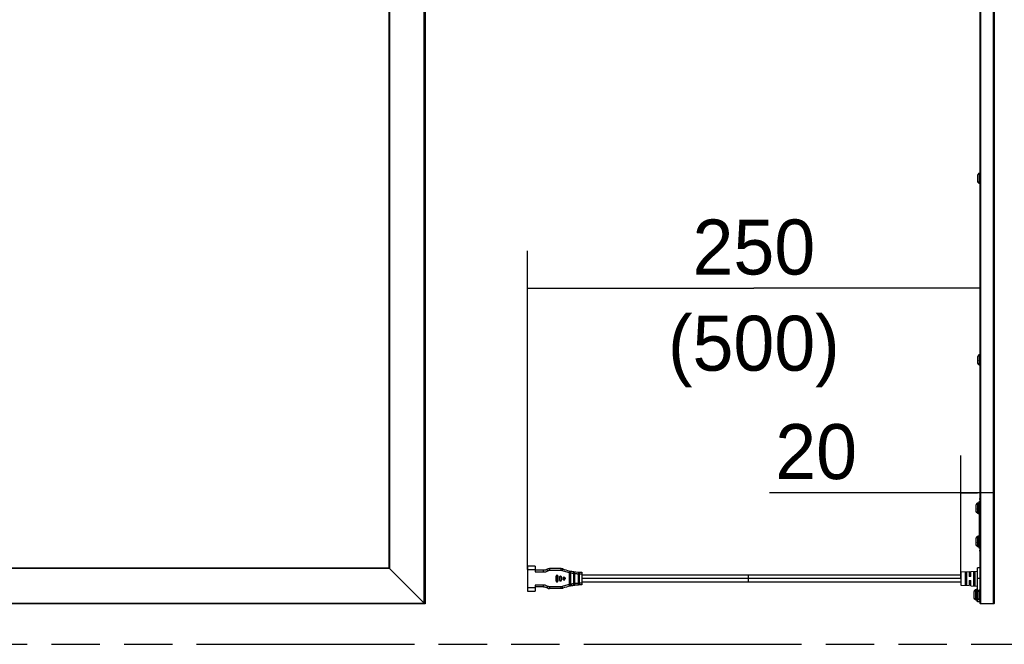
# Model space of a CAD drawing. Header units: millimetres. Extents: x 0 to 210, y 0 to 297.
# Tile 4 of 7: x 89 to 128, y 132 to 157. Entities that reach past the tile are written whole.
import ezdxf
from ezdxf.enums import TextEntityAlignment as Align

# ---------------------------------------------------------------- set-up
doc = ezdxf.new("R2010")
doc.units = ezdxf.units.MM
doc.header["$LTSCALE"] = 19.36
doc.linetypes.add('PHANTOM', pattern=[0.8, 0.45, -0.05, 0.1, -0.05, 0.1, -0.05])
doc.layers.get('0').update_dxf_attribs({"linetype": 'CONTINUOUS'})
doc.layers.add('DEFAULT_3', color=7, linetype='PHANTOM')
doc.layers.add('Z_DIM_2D', color=7, linetype='CONTINUOUS')
doc.styles.add('TEXTSTYLE_3', font='tridonic-metric-print-light.otf')
doc.dimstyles.new('DIMSTYLE_3', dxfattribs={"dimtxt": 2.2, "dimasz": 3.5, "dimexe": 1.5, "dimexo": 0, "dimgap": 0.55, "dimtad": 1, "dimdec": 1, "dimlfac": 15, "dimdsep": 46, "dimtxsty": 'TEXTSTYLE_3', "dimblk": '_FILLED', "dimblk1": '_FILLED', "dimblk2": '_FILLED', "dimcen": 0.09, "dimclrt": 5, "dimadec": 4, "dimazin": 2, "dimtp": 0.2, "dimtm": 0.2, "dimtfac": 1, "dimtdec": 1, "dimtofl": 0, "dimtmove": 0, "dimatfit": 3, "dimldrblk": '_FILLED', "dimfxl": 0, "dimtolj": 1, "dimarcsym": 0})
doc.dimstyles.new('DIMSTYLE_5', dxfattribs={"dimtxt": 2.2, "dimasz": 3.5, "dimexe": 1.5, "dimexo": 0, "dimgap": 0.55, "dimtad": 1, "dimdec": 4, "dimlfac": 15, "dimdsep": 46, "dimtxsty": 'TEXTSTYLE_3', "dimblk": '_FILLED', "dimblk1": '_FILLED', "dimblk2": '_FILLED', "dimcen": 0.09, "dimclrt": 5, "dimadec": 4, "dimazin": 2, "dimtp": 0.5, "dimtm": 0.5, "dimtfac": 1, "dimtdec": 4, "dimtofl": 0, "dimtmove": 0, "dimatfit": 3, "dimldrblk": '_FILLED', "dimfxl": 0, "dimtolj": 1, "dimarcsym": 0})

# ---------------------------------------------------------------- blocks, each defined once
blk = doc.blocks.new('*D5')
at = {"layer": 'Z_DIM_2D', "color": 2, "linetype": 'Continuous', "transparency": 16777216}
for p, q in [((126.646, 134.962), (126.646, 139.893)), ((127.312, 138.393), (118.989, 138.393)), ((126.646, 138.393), (127.312, 138.393)), ((127.979, 138.393), (127.312, 138.393))]:
    blk.add_line(p, q, dxfattribs=at)
at = {"layer": 'Z_DIM_2D', "color": 5, "linetype": 'Continuous', "transparency": 16777216, "style": 'TEXTSTYLE_3'}
blk.add_text('20', height=2.2, dxfattribs=at).set_placement((122.49, 138.943), align=Align.RIGHT)
blk = doc.blocks.new('_FILLED')
at = {"color": 0, "linetype": 'ByBlock'}
blk.add_solid([(0, 0), (-1, 0.125), (-1, -0.125)], dxfattribs=at)
blk = doc.blocks.new('_NONE')
blk = doc.blocks.new('*D7')
at = {"layer": 'Z_DIM_2D', "color": 2, "linetype": 'Continuous', "transparency": 16777216}
for p, q in [((109.312, 135.329), (109.312, 148.081)), ((109.312, 146.581), (118.362, 146.581)), ((127.412, 146.581), (118.362, 146.581))]:
    blk.add_line(p, q, dxfattribs=at)
at = {"layer": 'Z_DIM_2D', "color": 5, "linetype": 'Continuous', "transparency": 16777216, "style": 'TEXTSTYLE_3'}
for s, p in [('250', (118.362, 147.131)), ('(500)', (118.362, 143.281))]:
    blk.add_text(s, height=2.2, dxfattribs=at).set_placement(p, align=Align.CENTER)

msp = doc.modelspace()

# ---------------------------------------------------------------- linework, layer by layer
at = {"color": 6, "linetype": 'Continuous'}
for p, q in [((105.2106409, 175.2819951), (105.2106409, 133.9486618)), ((127.4117861, 133.9953253), (127.4117861, 175.2353341)), ((127.3255233, 150.9518954), (127.3254878, 150.9451227)), ((127.3255233, 150.8486618), (127.3255233, 151.1153285)), ((127.3277866, 151.1325329), (127.3255237, 151.1153285)), ((127.3255237, 150.8486618), (127.3277819, 150.8314682)), ((127.3344214, 151.148595), (127.3277866, 151.1325329)), ((127.3305893, 151.1408194), (127.3277866, 151.1325329)), ((127.3344482, 151.1486415), (127.3305893, 151.1408194)), ((127.34506, 151.1624768), (127.3344214, 151.148595)), ((127.3589953, 151.1731265), (127.34506, 151.1624768)), ((127.3749964, 151.1797365), (127.3589953, 151.1731265)), ((127.3666709, 151.1769175), (127.3589953, 151.1731265)), ((127.3750631, 151.1797453), (127.3666709, 151.1769175)), ((127.3921899, 151.1819947), (127.3749964, 151.1797365)), ((127.4117861, 151.1819951), (127.3921899, 151.1819951)), ((127.3305893, 150.8231709), (127.327777, 150.8315056)), ((127.3277819, 150.8314682), (127.3344223, 150.8153937)), ((127.3344482, 150.8153488), (127.3305893, 150.8231709)), ((127.3344223, 150.8153937), (127.3450469, 150.8015249)), ((127.3450469, 150.8015249), (127.3589011, 150.7909103)), ((127.3589011, 150.7909103), (127.3749761, 150.7842623)), ((127.3666709, 150.7870728), (127.3589011, 150.7909103)), ((127.3749761, 150.7842623), (127.3666709, 150.7870728)), ((127.3749761, 150.7842623), (127.3921899, 150.7819955)), ((127.3921899, 150.7819951), (127.4117861, 150.7819951)), ((127.3255233, 143.5819951), (127.3255233, 143.8486618)), ((127.3305893, 143.8741527), (127.3277866, 143.8658663)), ((127.3344482, 143.8819748), (127.3305893, 143.8741527)), ((127.3666709, 143.9102508), (127.3589953, 143.9064598)), ((127.3750631, 143.9130786), (127.3666709, 143.9102508)), ((127.3921899, 143.9153281), (127.3749964, 143.9130698)), ((127.4117861, 143.9153285), (127.3921899, 143.9153285)), ((127.3255233, 143.6852287), (127.3254878, 143.678456)), ((127.3255237, 143.5819951), (127.3277819, 143.5648016)), ((127.3305893, 143.5565042), (127.327777, 143.564839)), ((127.3277819, 143.5648016), (127.3344223, 143.548727)), ((127.3344482, 143.5486821), (127.3305893, 143.5565042)), ((127.3344223, 143.548727), (127.3450469, 143.5348583)), ((127.3450469, 143.5348583), (127.3589011, 143.5242436)), ((127.3589011, 143.5242436), (127.3749761, 143.5175956)), ((127.3666709, 143.5204061), (127.3589011, 143.5242436)), ((127.3749761, 143.5175956), (127.3666709, 143.5204061)), ((127.3749761, 143.5175956), (127.3921899, 143.5153289)), ((127.3921899, 143.5153285), (127.4117861, 143.5153285)), ((127.2588566, 137.6486618), (127.2588566, 137.9153285)), ((127.3255233, 137.9819947), (127.3168192, 137.9814199)), ((127.3588566, 137.9819951), (127.3255233, 137.9819951)), ((127.3921899, 138.0353285), (127.3588566, 138.0353285)), ((127.3588566, 138.0353285), (127.3588566, 137.5286618)), ((127.3921899, 138.0353285), (127.3921899, 137.5286618)), ((127.3921899, 137.9819951), (127.4117861, 137.9819951)), ((127.4091486, 137.8586618), (127.3921899, 137.8586618)), ((127.3965831, 137.995934), (127.396331, 137.9819951)), ((127.3985786, 138.0878167), (127.3976451, 137.9949692)), ((127.3988581, 138.144305), (127.3985786, 138.0878167)), ((127.3992226, 138.1282058), (127.3988566, 138.1447387)), ((127.3988566, 138.1447387), (127.3988669, 138.1424332)), ((127.3988566, 138.1432013), (127.3988566, 137.9819951)), ((127.2588561, 137.7517901), (127.2588211, 137.7451227)), ((127.258857, 137.6486618), (127.2611152, 137.6314682)), ((127.2639226, 137.6231709), (127.2611103, 137.6315056)), ((127.2611152, 137.6314682), (127.2677556, 137.6153937)), ((127.2677815, 137.6153488), (127.2639226, 137.6231709)), ((127.2677556, 137.6153937), (127.2783802, 137.6015249)), ((127.2783802, 137.6015249), (127.2922344, 137.5909103)), ((127.2922344, 137.5909103), (127.3083095, 137.5842623)), ((127.3000042, 137.5870728), (127.2922344, 137.5909103)), ((127.3083095, 137.5842623), (127.3000042, 137.5870728)), ((127.3083095, 137.5842623), (127.3255233, 137.5819955)), ((127.3255233, 137.5819951), (127.3588566, 137.5819951)), ((127.3588566, 137.5286618), (127.3921899, 137.5286618)), ((127.3711201, 137.5286618), (127.3711201, 136.7019951)), ((127.3955623, 137.7744073), (127.3921897, 137.7548156)), ((127.3921899, 137.6897749), (127.3951864, 137.6990067)), ((127.3951864, 137.6990067), (127.3981846, 137.7127892)), ((127.3987716, 137.7941529), (127.3955623, 137.7744073)), ((127.3982382, 137.6882487), (127.3960613, 137.6869111)), ((127.3981846, 137.7127892), (127.401191, 137.7304031)), ((127.4027512, 137.6979118), (127.3982382, 137.6882487)), ((127.4021823, 137.8134005), (127.3987716, 137.7941529)), ((127.401191, 137.7304031), (127.4041864, 137.7508623)), ((127.4055354, 137.8303842), (127.4021823, 137.8134005)), ((127.4062542, 137.7130102), (127.4027512, 137.6979118)), ((127.4041864, 137.7508623), (127.4071285, 137.7729479)), ((127.3921899, 136.7019951), (127.3588566, 136.7019951)), ((127.3588566, 136.7019951), (127.3588566, 136.1953285)), ((127.3921899, 136.7019951), (127.3921899, 136.1953285)), ((127.2588561, 136.4184568), (127.2588211, 136.4117894)), ((127.2588566, 136.3153285), (127.2588566, 136.5819951)), ((127.2611199, 136.5991996), (127.258857, 136.5819951)), ((127.258857, 136.3153285), (127.2611152, 136.2981349)), ((127.2639226, 136.2898376), (127.2611103, 136.2981723)), ((127.2611152, 136.2981349), (127.2677556, 136.2820603)), ((127.2677547, 136.6152617), (127.2611199, 136.5991996)), ((127.2639226, 136.607486), (127.2611199, 136.5991996)), ((127.2677815, 136.6153081), (127.2639226, 136.607486)), ((127.2677815, 136.2820154), (127.2639226, 136.2898376)), ((127.2783933, 136.6291435), (127.2677547, 136.6152617)), ((127.2677556, 136.2820603), (127.2783802, 136.2681916)), ((127.2923287, 136.6397932), (127.2783933, 136.6291435)), ((127.3083297, 136.6464032), (127.2923287, 136.6397932)), ((127.3000042, 136.6435841), (127.2923287, 136.6397932)), ((127.3083965, 136.6464119), (127.3000042, 136.6435841)), ((127.3255233, 136.6486614), (127.3083297, 136.6464032)), ((127.3588566, 136.6486618), (127.3255233, 136.6486618)), ((127.3955623, 136.4410739), (127.3921897, 136.4214823)), ((127.4091486, 136.5253285), (127.3921899, 136.5253285)), ((127.3921899, 136.3564416), (127.3951864, 136.3656734)), ((127.3951864, 136.3656734), (127.3981846, 136.3794558)), ((127.3987716, 136.4608196), (127.3955623, 136.4410739)), ((127.3982523, 136.3549341), (127.3960685, 136.3535877)), ((127.3981846, 136.3794558), (127.401191, 136.3970698)), ((127.4027508, 136.3645786), (127.3982523, 136.3549341)), ((127.4021823, 136.4800672), (127.3987716, 136.4608196)), ((127.401191, 136.3970698), (127.4041864, 136.417529)), ((127.4055354, 136.4970509), (127.4021823, 136.4800672)), ((127.405332, 136.3757049), (127.4027508, 136.3645786)), ((127.4041864, 136.417529), (127.4071285, 136.4396146)), ((127.2783802, 136.2681916), (127.2922344, 136.257577)), ((127.2922344, 136.257577), (127.3083095, 136.2509289)), ((127.3000042, 136.2537395), (127.2922344, 136.257577)), ((127.3083095, 136.2509289), (127.3000042, 136.2537395)), ((127.3083095, 136.2509289), (127.3255233, 136.2486622)), ((127.3168192, 136.249237), (127.3083095, 136.2509289)), ((127.3255233, 136.2486622), (127.3168192, 136.249237)), ((127.3255233, 136.2486618), (127.3588566, 136.2486618)), ((127.3588566, 136.1953285), (127.3921899, 136.1953285)), ((127.3921899, 136.2486618), (127.4117861, 136.2486618)), ((127.3978465, 136.1531959), (127.3982333, 136.1337999)), ((127.3980199, 136.2364455), (127.3988566, 136.0865977)), ((127.3988566, 136.2486618), (127.3988566, 136.0859182)), ((127.3988566, 136.0859182), (127.39916, 136.101268)), ((127.3988672, 136.0882333), (127.3988566, 136.0859182)), ((127.3988712, 136.0884413), (127.3992593, 136.0992933)), ((110.7323242, 134.9539579), (110.7327221, 134.9459852)), ((110.7327221, 134.9459852), (110.7333845, 134.9380368)), ((110.7358293, 134.9945928), (110.7333845, 134.9858619)), ((110.7333845, 134.9380368), (110.7358186, 134.9293283)), ((110.7358186, 134.9293283), (110.7409594, 134.9214689)), ((110.7409869, 135.0024604), (110.7358293, 134.9945928)), ((110.7483099, 135.0089849), (110.7409869, 135.0024604)), ((110.7570032, 135.0135137), (110.7483099, 135.0089849)), ((110.7569642, 134.9103984), (110.7661477, 134.9083581)), ((110.7661477, 134.9083581), (110.775179, 134.9091604)), ((110.8075486, 134.9463077), (110.7737939, 134.9729538)), ((110.7882408, 135.011238), (110.7751789, 135.0147379)), ((110.7883086, 135.0112499), (110.7882408, 135.011238)), ((110.7882408, 134.9126607), (110.7946832, 134.9154809)), ((110.8129673, 134.9764524), (110.812816, 134.976094)), ((127.1788566, 134.1819493), (127.1788566, 134.448616)), ((127.1811199, 134.4658205), (127.178857, 134.448616)), ((127.1877547, 134.4818825), (127.1811199, 134.4658205)), ((127.1839226, 134.4741069), (127.1811199, 134.4658205)), ((127.1877815, 134.481929), (127.1839226, 134.4741069)), ((127.1983933, 134.4957643), (127.1877547, 134.4818825)), ((127.2123287, 134.506414), (127.1983933, 134.4957643)), ((127.2283297, 134.513024), (127.2123287, 134.506414)), ((127.2200042, 134.510205), (127.2123287, 134.506414)), ((127.2283965, 134.5130328), (127.2200042, 134.510205)), ((127.2455233, 134.5152823), (127.2283297, 134.513024)), ((127.2788566, 134.5152827), (127.2455233, 134.5152827)), ((127.3121899, 134.568616), (127.2788566, 134.568616)), ((127.2788566, 134.568616), (127.2788566, 134.0619493)), ((127.3255233, 134.1686618), (127.3255233, 134.4353285)), ((127.3277866, 134.4525329), (127.3255237, 134.4353285)), ((127.3344214, 134.468595), (127.3277866, 134.4525329)), ((127.3305893, 134.4608194), (127.3277866, 134.4525329)), ((127.3344482, 134.4686415), (127.3305893, 134.4608194)), ((127.34506, 134.4824768), (127.3344214, 134.468595)), ((127.3589953, 134.4931265), (127.34506, 134.4824768)), ((127.3749964, 134.4997365), (127.3589953, 134.4931265)), ((127.3666709, 134.4969175), (127.3589953, 134.4931265)), ((127.3750631, 134.4997453), (127.3666709, 134.4969175)), ((127.3921899, 134.5019947), (127.3749964, 134.4997365)), ((127.4117861, 134.5019951), (127.3921899, 134.5019951)), ((105.2106409, 133.9486618), (63.8773076, 133.9486618)), ((105.2106409, 133.9486618), (105.2124317, 133.9468717)), ((127.1788566, 134.2851829), (127.1788211, 134.2784102)), ((127.178857, 134.1819493), (127.1811152, 134.1647558)), ((127.1839226, 134.1564584), (127.1811103, 134.1647932)), ((127.1811152, 134.1647558), (127.1877556, 134.1486812)), ((127.1877815, 134.1486363), (127.1839226, 134.1564584)), ((127.1877556, 134.1486812), (127.1983802, 134.1348125)), ((127.1983802, 134.1348125), (127.2122344, 134.1241978)), ((127.2122344, 134.1241978), (127.2283095, 134.1175498)), ((127.2200042, 134.1203603), (127.2122344, 134.1241978)), ((127.2283095, 134.1175498), (127.2200042, 134.1203603)), ((127.2283095, 134.1175498), (127.2455233, 134.1152831)), ((127.2455233, 134.1152827), (127.2788566, 134.1152827)), ((127.2788566, 134.0619493), (127.3121899, 134.0619493)), ((127.3255227, 134.2717901), (127.3254878, 134.2651227)), ((127.3255237, 134.1686618), (127.3277819, 134.1514682)), ((127.3305893, 134.1431709), (127.327777, 134.1515056)), ((127.3277819, 134.1514682), (127.3344223, 134.1353937)), ((127.3344482, 134.1353488), (127.3305893, 134.1431709)), ((127.3344223, 134.1353937), (127.3450469, 134.1215249)), ((127.3450469, 134.1215249), (127.3589011, 134.1109103)), ((127.3589011, 134.1109103), (127.3749761, 134.1042623)), ((127.3666709, 134.1070728), (127.3589011, 134.1109103)), ((127.3749761, 134.1042623), (127.3666709, 134.1070728)), ((127.3749761, 134.1042623), (127.3921899, 134.1019955)), ((127.3921899, 134.1019951), (127.4117861, 134.1019951)), ((127.5157793, 133.9475007), (127.4316645, 133.9486618)), ((127.7717529, 133.9470297), (127.6858285, 133.9467391)), ((127.9453813, 133.9486618), (127.7717529, 133.9470297))]:
    msp.add_line(p, q, dxfattribs=at)
at = {"color": 9, "linetype": 'Continuous'}
for p, q in [((127.4316645, 175.2819951), (127.4316645, 133.9486618)), ((127.9453813, 133.9486618), (127.9453813, 175.2819951)), ((105.1773075, 133.9819955), (105.1773075, 175.2486624)), ((127.9787146, 175.2486615), (127.9787146, 133.9819945)), ((103.7706409, 135.3886618), (103.7706409, 173.8419951)), ((103.790641, 173.8619952), (103.790641, 135.3686619)), ((127.3921899, 150.7819951), (127.3921899, 151.1819951)), ((127.3921899, 143.5153285), (127.3921899, 143.9153285)), ((127.3255233, 137.5819951), (127.3255233, 137.9819951)), ((127.4012407, 138.1644294), (127.3988566, 138.1447387)), ((127.3988566, 138.1447387), (127.3988908, 138.1460294)), ((127.3255233, 136.2486618), (127.3255233, 136.6486618)), ((127.3988869, 136.0846408), (127.3988566, 136.0859182)), ((127.4012039, 136.0744804), (127.3988869, 136.0846408)), ((127.4075963, 136.0635657), (127.4012039, 136.0744804)), ((103.790641, 135.3686618), (65.2973076, 135.3686618)), ((65.3173076, 135.3886618), (103.7706409, 135.3886618)), ((103.790641, 135.3686619), (105.1773075, 133.9819955)), ((109.3121899, 135.328616), (109.6188566, 135.328616)), ((109.6188566, 135.2252827), (109.9521899, 135.2252827)), ((109.9521899, 135.2252827), (109.9521899, 135.2919493)), ((110.1216662, 135.2745236), (110.0859422, 135.3308108)), ((110.0956479, 135.259594), (110.1216662, 135.2745236)), ((110.1805018, 135.2946412), (110.1931141, 135.2952827)), ((110.1931141, 135.3619493), (110.1931141, 135.2952827)), ((110.1931141, 135.2952827), (110.6496605, 135.2952827)), ((110.6496605, 135.2952827), (110.6496605, 135.3619493)), ((110.9721899, 135.174484), (111.0255233, 135.174484)), ((111.1309978, 135.1758425), (111.1521899, 135.1726682)), ((111.2477112, 135.1608256), (111.268822, 135.1587486)), ((110.4620604, 135.0627637), (110.4489731, 135.065335)), ((110.4620617, 134.8611499), (110.4489735, 134.8585637)), ((110.4532913, 134.9958862), (110.4565967, 135.0295129)), ((110.4565973, 134.8944045), (110.4532915, 134.9280336)), ((110.4565967, 135.0295129), (110.4620604, 135.0627637)), ((110.4620617, 134.8611499), (110.4565973, 134.8944045)), ((110.4868506, 135.0773272), (110.4967262, 135.0764625)), ((110.4962551, 134.8472014), (110.4868506, 134.8465714)), ((110.5055743, 134.9619512), (110.5065845, 134.9931154)), ((110.5065844, 134.9307858), (110.5055743, 134.9619512)), ((110.5096151, 134.8997511), (110.5065844, 134.9307858)), ((110.5065845, 134.9931154), (110.5096149, 135.0241466)), ((110.5096149, 135.0241466), (110.5146655, 135.0550889)), ((110.5146664, 134.8688032), (110.5096151, 134.8997511)), ((110.5909232, 134.897554), (110.6040727, 134.899769)), ((110.604072, 135.0241266), (110.5909235, 135.0263446)), ((110.5994352, 134.9410835), (110.5988489, 134.9619487)), ((110.6011817, 134.9203529), (110.5994352, 134.9410835)), ((110.6011812, 135.0035438), (110.604072, 135.0241266)), ((110.6040727, 134.899769), (110.6011817, 134.9203529)), ((110.6289674, 135.0392451), (110.638829, 135.0383784)), ((110.6289674, 134.8846536), (110.6383941, 134.885285)), ((110.6324182, 135.0529905), (110.6323146, 135.0525474)), ((110.6527116, 134.9803086), (110.6522014, 134.9619498)), ((110.6522014, 134.9619498), (110.6527115, 134.9435907)), ((110.6527115, 134.9435907), (110.654242, 134.9252088)), ((110.6542419, 134.9986896), (110.6527116, 134.9803086)), ((110.6567926, 135.0170854), (110.6542419, 134.9986896)), ((110.654242, 134.9252088), (110.6567927, 134.9068117)), ((110.7333263, 134.9858677), (110.7466514, 134.9845334)), ((110.7333845, 134.9380368), (110.7466513, 134.939365)), ((110.7456506, 134.9544052), (110.7460259, 134.9468736)), ((110.7460259, 134.9468736), (110.7466513, 134.939365)), ((110.7810991, 135.0003565), (110.771728, 135.0009843)), ((110.7750615, 135.014242), (110.7751789, 135.0147379)), ((110.775179, 134.9091604), (110.7882408, 134.9126607)), ((110.7882408, 135.011238), (110.7949741, 135.0083472)), ((110.806223, 134.9976803), (110.8101077, 134.9907804)), ((110.8101077, 134.9907804), (110.8124066, 134.9834377)), ((110.8124066, 134.9834377), (110.812816, 134.976094)), ((110.9721899, 134.7178241), (110.9253337, 134.7066875)), ((111.0255233, 134.7494147), (110.9721899, 134.7494147)), ((111.0392763, 134.7319953), (111.0255233, 134.7292587)), ((111.053047, 134.7346491), (111.0392763, 134.7319953)), ((111.0668348, 134.7372199), (111.053047, 134.7346491)), ((111.0810243, 134.7397758), (111.0668348, 134.7372199)), ((111.0788566, 134.6716463), (111.0668348, 134.73722)), ((111.1521899, 135.0019493), (111.2055233, 135.0019493)), ((111.2055233, 134.9219493), (111.1521899, 134.9219493)), ((111.2265955, 134.7608), (111.2055233, 134.7583378)), ((111.3321899, 135.0019493), (111.3855233, 135.0019493)), ((111.3855233, 134.9219493), (111.3321899, 134.9219493)), ((126.6455233, 134.9619493), (111.4855233, 134.9619493)), ((127.4117861, 134.9619493), (127.3121899, 134.9619493)), ((109.6188566, 134.5952827), (109.3121899, 134.5952827)), ((109.9821581, 134.6972811), (109.9521899, 134.698616)), ((109.9521899, 134.6319493), (109.9521899, 134.698616)), ((110.0115529, 134.6931633), (109.9821581, 134.6972811)), ((110.1216662, 134.649375), (110.0859422, 134.5930879)), ((110.1216662, 134.649375), (110.0956479, 134.6643047)), ((110.6496605, 134.628616), (110.1931141, 134.628616)), ((110.1931141, 134.628616), (110.1931141, 134.5619493)), ((110.6573909, 134.6288458), (110.6496605, 134.628616)), ((110.6496605, 134.5619493), (110.6496605, 134.628616)), ((127.2455233, 134.1152827), (127.2455233, 134.5152827)), ((127.3921899, 134.1019951), (127.3921899, 134.5019951)), ((63.9106415, 133.981995), (105.1773079, 133.981995)), ((127.4117861, 133.9953253), (127.4117861, 133.9686614))]:
    msp.add_line(p, q, dxfattribs=at)
at = {"color": 7, "linetype": 'Continuous'}
for p, q in [((109.6188566, 135.4619493), (109.3121899, 135.4619493)), ((109.3121899, 135.4619493), (109.3121899, 134.4619493)), ((109.6188566, 135.4619493), (109.6188566, 135.2252827)), ((109.9521899, 135.2919493), (109.6188566, 135.2919493)), ((109.9755345, 135.2930725), (109.9521899, 135.2919493)), ((110.1022042, 135.3401154), (110.0656304, 135.3192496)), ((110.1373335, 135.3539336), (110.1557889, 135.3583744)), ((110.6496605, 135.3619493), (110.1931141, 135.3619493)), ((110.717751, 135.3500017), (110.6950544, 135.2873184)), ((110.9721899, 135.274484), (110.9721899, 134.6494147)), ((111.0255233, 135.2078173), (110.9721899, 135.2078173)), ((111.0255914, 135.2605012), (111.0255233, 135.2626959)), ((111.0255233, 135.1946399), (111.0255233, 134.7292587)), ((111.0255256, 135.2286298), (111.0255273, 135.2537249)), ((111.0255273, 135.2537249), (111.0255914, 135.2605012)), ((111.1521899, 135.2400537), (111.1521899, 134.683845)), ((111.2055233, 135.099189), (111.1521899, 135.099189)), ((111.2055233, 134.6911661), (111.2055233, 135.2327326)), ((111.3321899, 135.2205015), (111.3321899, 134.7033972)), ((111.3321899, 135.099189), (111.3855233, 135.099189)), ((111.3855393, 135.2153446), (111.3855233, 135.2175009)), ((111.3855233, 134.7063978), (111.3855393, 135.2153446)), ((111.4855233, 135.2152827), (111.4855233, 134.708616)), ((126.6455233, 135.0952457), (111.4855233, 135.0952827)), ((118.1521899, 134.8289595), (118.1521899, 135.0948712)), ((126.6455222, 135.2286159), (126.9788552, 135.2460852)), ((126.6455233, 135.2284481), (126.6455233, 134.6954505)), ((126.8121789, 135.2244395), (126.8347071, 135.2257327)), ((126.8121899, 135.2244401), (126.8121899, 134.6994585)), ((126.8788566, 134.6957951), (126.8788566, 135.2281035)), ((126.9788566, 135.2459981), (126.9788566, 135.0452816)), ((127.0455233, 135.0952827), (126.9788566, 135.0952827)), ((127.0455218, 135.249579), (127.3121886, 135.2635544)), ((127.0455233, 135.0452827), (127.0455233, 135.2494884)), ((127.1455108, 135.2427131), (127.1680268, 135.243992)), ((127.1455233, 135.2427139), (127.1455233, 134.6811848)), ((127.2121899, 134.6775422), (127.2121899, 135.2463565)), ((127.3121899, 134.0419493), (127.3121899, 135.3952999)), ((127.4117861, 135.3952827), (127.3121899, 135.3952827)), ((110.4399856, 134.9966069), (110.4388568, 134.9619504)), ((110.4395231, 134.9311575), (110.4433626, 134.8927826)), ((110.4432333, 135.0334667), (110.439745, 135.000481)), ((110.4433625, 135.0311172), (110.4399856, 134.9966069)), ((110.4430391, 134.8952694), (110.4432782, 134.8936457)), ((110.4489731, 135.065335), (110.4432333, 135.0334667)), ((110.4489731, 135.065335), (110.4433625, 135.0311172)), ((110.4433626, 134.8927826), (110.4489735, 134.8585637)), ((110.448437, 134.8613095), (110.4494894, 134.8559623)), ((110.4491522, 135.0662374), (110.4489024, 135.0650032)), ((110.451778, 135.0736152), (110.4489731, 135.065335)), ((110.4539503, 134.8470425), (110.4559159, 134.8444452)), ((110.4640541, 135.087169), (110.4568266, 135.0810928)), ((110.4726954, 135.0909745), (110.4640541, 135.087169)), ((110.4747133, 134.832684), (110.4735654, 134.8329615)), ((110.4816335, 134.831692), (110.4903015, 134.8328277)), ((110.50321, 135.0876121), (110.4903015, 135.091071)), ((110.4903015, 134.8328277), (110.50321, 134.8362865)), ((110.5013067, 135.0885953), (110.4974879, 135.0891027)), ((110.50321, 135.0876121), (110.5012866, 135.0886057)), ((110.50321, 134.8362865), (110.5013781, 134.8352991)), ((110.5113848, 135.0845263), (110.50321, 135.0876121)), ((110.50321, 134.8362865), (110.504022, 134.836512)), ((110.5066771, 134.8373455), (110.5074753, 134.8377047)), ((110.5201083, 134.9926731), (110.5191668, 134.9619498)), ((110.5191668, 134.9619498), (110.5200512, 134.9330923)), ((110.5199193, 134.9893797), (110.5221169, 135.0160404)), ((110.5220763, 134.9082276), (110.5200512, 134.9330923)), ((110.5229251, 135.0229199), (110.5201083, 134.9926731)), ((110.5201083, 134.9312265), (110.5229252, 134.9009794)), ((110.5219657, 134.909161), (110.5229276, 134.9009504)), ((110.5257346, 134.8819524), (110.5220763, 134.9082276)), ((110.5221169, 135.0160404), (110.5257416, 135.041988)), ((110.5276056, 135.0522138), (110.5229251, 135.0229199)), ((110.5229252, 134.9009794), (110.5276058, 134.8716849)), ((110.5245311, 134.8894231), (110.5272857, 134.8733433)), ((110.5272928, 135.0505926), (110.5245405, 135.0345375)), ((110.5276058, 134.8716849), (110.5271259, 134.8715665)), ((110.5272857, 134.8733433), (110.5276058, 134.8716849)), ((110.5276058, 135.0522137), (110.5272928, 135.0505926)), ((110.5276055, 135.052178), (110.5276301, 135.0523402)), ((110.5282073, 134.8639917), (110.5276058, 134.8716849)), ((110.5852454, 134.9641452), (110.5858577, 134.9423424)), ((110.5861248, 134.9835027), (110.5855235, 134.9619481)), ((110.5858577, 134.9423424), (110.5877526, 134.9201571)), ((110.5877851, 135.0061815), (110.5858948, 134.9854601)), ((110.5879266, 135.0049904), (110.5861248, 134.9835027)), ((110.5909232, 135.0263447), (110.5877851, 135.0061815)), ((110.5879265, 134.9189069), (110.5909232, 134.897554)), ((110.5909235, 135.0263446), (110.5879266, 135.0049904)), ((110.5910683, 135.0271961), (110.5908711, 135.0260637)), ((110.5936776, 135.0347723), (110.5909235, 135.0263446)), ((110.5988407, 135.0422217), (110.5936776, 135.0347723)), ((110.5984162, 135.0426495), (110.593747, 135.0353641)), ((110.5957691, 134.8856338), (110.597637, 134.8830724)), ((110.6051266, 135.0483466), (110.5984162, 135.0426495)), ((110.6061242, 135.0483051), (110.5988407, 135.0422217)), ((110.6132912, 135.0520187), (110.6051266, 135.0483466)), ((110.6146866, 135.0523971), (110.6061242, 135.0483051)), ((110.6148449, 134.8710935), (110.6233053, 134.8702003)), ((110.6168595, 134.8707733), (110.6157139, 134.8710502)), ((110.6236088, 134.8699055), (110.6324183, 134.8709078)), ((110.6453573, 135.0495239), (110.6324182, 135.0529905)), ((110.6324183, 134.8709078), (110.6453572, 134.8743751)), ((110.6436769, 135.0503909), (110.6407152, 135.0507906)), ((110.6435211, 134.873385), (110.6453572, 134.8743751)), ((110.6439991, 134.8735274), (110.6435211, 134.873385)), ((110.6453573, 135.0495239), (110.6436794, 135.0503906)), ((110.6439991, 134.8735274), (110.6453422, 134.8739755)), ((110.6453572, 134.8743751), (110.6464141, 134.8746724)), ((110.653378, 135.0464766), (110.6453573, 135.0495239)), ((110.6662021, 134.9799723), (110.6657457, 134.9619499)), ((110.6657457, 134.9619499), (110.6662505, 134.9433017)), ((110.6675684, 134.9976433), (110.6662021, 134.9799723)), ((110.6662505, 134.9433017), (110.6675685, 134.926256)), ((110.668976, 134.9149096), (110.6666442, 134.9367783)), ((110.6698408, 135.0146118), (110.6675546, 134.9975156)), ((110.6676876, 134.9251362), (110.6698408, 134.9092869)), ((110.6698406, 135.0145702), (110.6698641, 135.0147563)), ((110.6702201, 134.901722), (110.6698408, 134.9092869)), ((110.807554, 134.9473782), (110.812816, 134.9478046)), ((110.9721899, 134.7160813), (111.0255233, 134.7160813)), ((111.025347, 134.7120723), (111.0255233, 134.7292587)), ((111.0255254, 134.6954321), (111.025347, 134.7120723)), ((111.1521899, 134.8247097), (111.2055233, 134.8247097)), ((111.3321899, 134.8247097), (111.3855233, 134.8247097)), ((111.4855233, 134.828616), (126.6455233, 134.8287162)), ((126.8347485, 134.6981638), (126.8121789, 134.6994591)), ((126.8788566, 135.0660326), (126.8121899, 135.0660326)), ((126.8121899, 134.857866), (126.8788566, 134.857866)), ((126.9788566, 134.8786171), (126.9788566, 134.6779006)), ((127.0455233, 134.828616), (126.9788566, 134.828616)), ((127.0455233, 134.6744103), (127.0455233, 134.878616)), ((127.2121899, 135.0660326), (127.1455233, 135.0660326)), ((127.1455233, 134.857866), (127.2121899, 134.857866)), ((109.3121899, 134.4619493), (109.6188566, 134.4619493)), ((109.9521899, 134.698616), (109.6188566, 134.698616)), ((109.6188566, 134.698616), (109.6188566, 134.4619493)), ((109.9521899, 134.6319493), (109.6188566, 134.6319493)), ((109.9521899, 134.6319493), (109.9755345, 134.6308262)), ((110.1021999, 134.5838332), (110.0656304, 134.604649)), ((110.6496605, 134.5619493), (110.1931141, 134.5619493)), ((110.6950544, 134.6365803), (110.717751, 134.573897)), ((126.6455222, 134.6952827), (126.9788552, 134.6778135)), ((126.8569104, 134.697056), (126.8347485, 134.6981638)), ((126.8788453, 134.6957958), (126.8569104, 134.697056)), ((127.0455218, 134.6743196), (127.3121887, 134.6603442)), ((127.1680661, 134.6799046), (127.1455108, 134.6811855)), ((127.190228, 134.6787905), (127.1680661, 134.6799046)), ((127.2121772, 134.6775429), (127.190228, 134.6787905)), ((127.3121899, 134.0419493), (127.4117861, 134.0419493))]:
    msp.add_line(p, q, dxfattribs=at)
at = {"color": 6, "linetype": 'Continuous'}
for points in [[(127.3277866, 151.1325329), (127.3260945, 151.1240023), (127.3255237, 151.1153285)], [(127.327777, 150.8315056), (127.3260945, 150.839988), (127.3255237, 150.8486618)], [(127.3450387, 151.1624581), (127.3392922, 151.1558964), (127.3344482, 151.1486415)], [(127.3588505, 151.173055), (127.3515978, 151.1682076), (127.34506, 151.1624768)], [(127.3921899, 151.1819947), (127.3834859, 151.1814199), (127.3750631, 151.1797453)], [(127.3450387, 150.8015321), (127.3392922, 150.8080938), (127.3344482, 150.8153488)], [(127.3588505, 150.7909353), (127.3515978, 150.7957826), (127.3450469, 150.8015249)], [(127.3921899, 150.7819955), (127.3834859, 150.7825703), (127.3749761, 150.7842623)], [(127.3344214, 143.8819283), (127.3277816, 143.8658542), (127.3255237, 143.8486618)], [(127.3277866, 143.8658663), (127.3260945, 143.8573356), (127.3255237, 143.8486618)], [(127.3749964, 143.9130698), (127.3589218, 143.9064295), (127.3450488, 143.8958015), (127.3344214, 143.8819283)], [(127.3450387, 143.8957915), (127.3392922, 143.8892298), (127.3344482, 143.8819748)], [(127.3588505, 143.9063883), (127.3515978, 143.901541), (127.34506, 143.8958101)], [(127.3921899, 143.9153281), (127.3834859, 143.9147533), (127.3750631, 143.9130786)], [(127.327777, 143.564839), (127.3260945, 143.5733213), (127.3255237, 143.5819951)], [(127.3450387, 143.5348654), (127.3392922, 143.5414271), (127.3344482, 143.5486821)], [(127.3588505, 143.5242686), (127.3515978, 143.529116), (127.3450469, 143.5348583)], [(127.3921899, 143.5153289), (127.3834859, 143.5159037), (127.3749761, 143.5175956)], [(127.2639226, 137.9408194), (127.261125, 137.9325587), (127.2594278, 137.9240023), (127.258857, 137.9153285)], [(127.3000042, 137.9769175), (127.2921839, 137.973055), (127.2849311, 137.9682076), (127.2783721, 137.9624581), (127.2726256, 137.9558964), (127.2677815, 137.9486415), (127.2639226, 137.9408194)], [(127.3168192, 137.9814199), (127.3082636, 137.9797189), (127.3000042, 137.9769175)], [(127.3996174, 138.1263049), (127.3991081, 138.1341921), (127.3988712, 138.1422124)], [(127.4117861, 138.1942726), (127.4113536, 138.1935488), (127.408448, 138.1877169), (127.405896, 138.181604), (127.4036992, 138.1752401), (127.401872, 138.1686536), (127.4004281, 138.1618273), (127.3994126, 138.1547603), (127.398899, 138.1474619)], [(127.4048678, 137.896093), (127.402998, 137.8808892), (127.4014248, 137.860833)], [(127.2611103, 137.6315056), (127.2594278, 137.639988), (127.258857, 137.6486618)], [(127.2783721, 137.6015321), (127.2726256, 137.6080938), (127.2677815, 137.6153488)], [(127.2921839, 137.5909353), (127.2849311, 137.5957826), (127.2783802, 137.6015249)], [(127.3255233, 137.5819955), (127.3168192, 137.5825703), (127.3083095, 137.5842623)], [(127.4021152, 137.6943829), (127.403024, 137.682895), (127.4049029, 137.6676874), (127.4069283, 137.6586437)], [(127.2611199, 136.5991996), (127.2594278, 136.590669), (127.258857, 136.5819951)], [(127.2611103, 136.2981723), (127.2594278, 136.3066546), (127.258857, 136.3153285)], [(127.2783721, 136.6291248), (127.2726256, 136.6225631), (127.2677815, 136.6153081)], [(127.2783721, 136.2681988), (127.2726256, 136.2747605), (127.2677815, 136.2820154)], [(127.2921839, 136.6397216), (127.2849311, 136.6348743), (127.2783933, 136.6291435)], [(127.3255233, 136.6486614), (127.3168192, 136.6480866), (127.3083965, 136.6464119)], [(127.404807, 136.5624028), (127.4029702, 136.5474262), (127.4014367, 136.5276881)], [(127.4021022, 136.3610423), (127.4030293, 136.3493066), (127.4048645, 136.3345633), (127.4068932, 136.3252111)], [(127.2921839, 136.2576019), (127.2849311, 136.2624493), (127.2783802, 136.2681916)], [(127.4002362, 136.1129053), (127.3992143, 136.0995301), (127.3988672, 136.0882333)], [(127.3988985, 136.083248), (127.3993668, 136.0764445), (127.4002827, 136.069851), (127.4015787, 136.063478), (127.4032132, 136.0573191), (127.4051701, 136.0513562)], [(127.4051978, 136.0509135), (127.4074846, 136.0451134), (127.4100825, 136.0395565), (127.4117861, 136.0364689)], [(103.7809216, 135.3783774), (103.7735135, 135.3857888), (103.7713872, 135.3877926), (103.7706409, 135.3886618)], [(103.790641, 135.3686619), (103.7856527, 135.3738077), (103.7809216, 135.3783774)], [(110.7333845, 134.9858619), (110.7327221, 134.9779134), (110.7323242, 134.9699408), (110.7321913, 134.9619493), (110.7323242, 134.9539579)], [(110.7409594, 134.9214689), (110.7482708, 134.9149397), (110.7569642, 134.9103984)], [(110.7751789, 135.0147379), (110.7661728, 135.0155418), (110.7570032, 135.0135137)], [(110.771728, 134.9229144), (110.7736691, 134.9231769), (110.7755925, 134.9234816), (110.7775019, 134.923805)], [(110.775179, 134.9091604), (110.7750745, 134.9096128), (110.774755, 134.9109598), (110.7742233, 134.9131541), (110.7735067, 134.9160451), (110.7726557, 134.9193883), (110.771728, 134.9229144)], [(110.7794003, 134.9241244), (110.781291, 134.9244179), (110.7831769, 134.9246644)], [(110.7882408, 135.011238), (110.7878069, 135.0109291), (110.7867249, 135.0099471), (110.7852457, 135.0082613), (110.78363, 135.0059628), (110.7821651, 135.0032521), (110.7810991, 135.0003565)], [(110.7882408, 134.9126607), (110.7881893, 134.9131), (110.7878135, 134.9143008), (110.7872282, 134.9162275), (110.7862437, 134.9187234), (110.7847973, 134.9215748), (110.7831768, 134.9246648)], [(110.7946832, 134.9154809), (110.7996637, 134.919855), (110.8033153, 134.9254627), (110.8057581, 134.931964), (110.8071231, 134.9390157), (110.8075486, 134.9463077)], [(110.812816, 134.976094), (110.8123009, 134.9761214), (110.810881, 134.9762191), (110.8087267, 134.9764117), (110.806008, 134.9767238), (110.802894, 134.9771798), (110.7995533, 134.9778043)], [(127.1811199, 134.4658205), (127.1794278, 134.4572898), (127.178857, 134.448616)], [(127.1983721, 134.4957457), (127.1926256, 134.489184), (127.1877815, 134.481929)], [(127.2121839, 134.5063425), (127.2049311, 134.5014952), (127.1983933, 134.4957643)], [(127.2455233, 134.5152823), (127.2368192, 134.5147075), (127.2283965, 134.5130328)], [(127.3277866, 134.4525329), (127.3260945, 134.4440023), (127.3255237, 134.4353285)], [(127.3450387, 134.4824581), (127.3392922, 134.4758964), (127.3344482, 134.4686415)], [(127.3588505, 134.493055), (127.3515978, 134.4882076), (127.34506, 134.4824768)], [(127.3921899, 134.5019947), (127.3834859, 134.5014199), (127.3750631, 134.4997453)], [(105.1937948, 133.9655064), (105.1858334, 133.9732119), (105.1773075, 133.9819955)], [(105.2106409, 133.9486618), (105.2094329, 133.9500571), (105.2059726, 133.9533296), (105.1937948, 133.9655064)], [(127.1811103, 134.1647932), (127.1794278, 134.1732755), (127.178857, 134.1819493)], [(127.1983721, 134.1348197), (127.1926256, 134.1413813), (127.1877815, 134.1486363)], [(127.2121839, 134.1242228), (127.2049311, 134.1290702), (127.1983802, 134.1348125)], [(127.2455233, 134.1152831), (127.2368192, 134.1158579), (127.2283095, 134.1175498)], [(127.327777, 134.1515056), (127.3260945, 134.159988), (127.3255237, 134.1686618)], [(127.3450387, 134.1215321), (127.3392922, 134.1280938), (127.3344482, 134.1353488)], [(127.3588505, 134.1109353), (127.3515978, 134.1157826), (127.3450469, 134.1215249)], [(127.3921899, 134.1019955), (127.3834859, 134.1025703), (127.3749761, 134.1042623)], [(127.4316645, 133.9486618), (127.4260567, 133.9494799), (127.4212261, 133.9516173), (127.4172736, 133.954875), (127.4143061, 133.9590072), (127.4124369, 133.9637189), (127.4117861, 133.9686614)], [(127.6858285, 133.9467391), (127.6005031, 133.9468775), (127.5157793, 133.9475007)], [(127.9787146, 133.9819944), (127.9776052, 133.9732119), (127.9743503, 133.9655074), (127.9691926, 133.9586813), (127.9623977, 133.9533324), (127.9542773, 133.950059), (127.9453813, 133.9486618)]]:
    msp.add_lwpolyline(points, dxfattribs=at)
at = {"color": 9, "linetype": 'Continuous'}
for points in [[(127.3988908, 138.1460294), (127.4013142, 138.1561929), (127.4077882, 138.16714), (127.4117861, 138.1712544)], [(127.3988566, 136.0859182), (127.4012834, 136.0660536), (127.4078407, 136.0478395), (127.4117861, 136.0413997)], [(109.9521899, 135.2252827), (109.9821581, 135.2266176), (110.0115529, 135.2307354)], [(110.0115529, 135.2307354), (110.0404829, 135.2376679), (110.0686229, 135.2473194), (110.0956479, 135.259594)], [(110.1216662, 135.2745236), (110.1326585, 135.2807405), (110.1440654, 135.2858686)], [(110.1440654, 135.2858686), (110.1559322, 135.289921), (110.1681229, 135.2928584), (110.1805018, 135.2946412)], [(110.6496605, 135.2952827), (110.6573909, 135.2950529), (110.6650669, 135.294382), (110.6726992, 135.2932684), (110.6802556, 135.2917174), (110.6877038, 135.2897347), (110.6950544, 135.2873184)], [(110.6950544, 135.2873184), (110.7405066, 135.2713943), (110.7862697, 135.2564188), (110.8323585, 135.2423877)], [(110.8323585, 135.2423877), (110.8787282, 135.2293141), (110.9253337, 135.2172112), (110.9721899, 135.2060746)], [(111.0255233, 135.1946399), (111.046547, 135.1904914), (111.0676072, 135.1865373)], [(111.0676072, 135.1865373), (111.088705, 135.1827773), (111.1098366, 135.1792121), (111.1309978, 135.1758425)], [(111.2055233, 135.1655604), (111.226612, 135.1630962), (111.2477112, 135.1608256)], [(111.268822, 135.1587486), (111.2899405, 135.1568653), (111.3110627, 135.155176), (111.3321899, 135.1536807)], [(111.3855233, 135.1507688), (111.4021679, 135.1501112), (111.4188221, 135.149573), (111.4354864, 135.1491543)], [(111.4354864, 135.1491543), (111.4521589, 135.1488551), (111.4688376, 135.1486756), (111.4855233, 135.1486157)], [(110.4532915, 134.9280336), (110.4521792, 134.9619603), (110.4532913, 134.9958862)], [(110.4669176, 135.072694), (110.4639976, 135.0682898), (110.4620604, 135.0627637)], [(110.4620617, 134.8611499), (110.4639863, 134.8556146), (110.4669048, 134.8512107), (110.4709214, 134.8478345), (110.4757235, 134.8457974), (110.4809985, 134.845411), (110.4868506, 134.8465714)], [(110.4868506, 135.0773272), (110.480984, 135.0785135), (110.4757064, 135.0781368), (110.4709191, 135.0760866), (110.4669176, 135.072694)], [(110.4903015, 135.091071), (110.4901983, 135.0906283), (110.4898825, 135.0893006), (110.489351, 135.0871119), (110.4886319, 135.0842143), (110.4877799, 135.0808657), (110.4868506, 135.0773272)], [(110.4868506, 134.8465714), (110.4877793, 134.8430356), (110.4886307, 134.8396891), (110.4893494, 134.8367932), (110.4898812, 134.8346035), (110.4901979, 134.8332723), (110.4903015, 134.8328277)], [(110.5988489, 134.9619487), (110.599435, 134.9828137), (110.6011812, 135.0035438)], [(110.6087981, 135.0343735), (110.6059064, 135.0298272), (110.604072, 135.0241266)], [(110.6040727, 134.899769), (110.6058739, 134.894408), (110.6088014, 134.8895323), (110.6131923, 134.8856368), (110.6185452, 134.8836324), (110.6238725, 134.8834934), (110.6289674, 134.8846536)], [(110.6289674, 135.0392451), (110.623078, 135.0404227), (110.6177533, 135.0400033), (110.6128702, 135.0378762), (110.6087981, 135.0343735)], [(110.6319986, 135.0512186), (110.6314674, 135.0490296), (110.6307487, 135.0461322), (110.6298969, 135.0427836), (110.6289674, 135.0392451)], [(110.6289674, 134.8846536), (110.6298962, 134.8811172), (110.6307477, 134.8777701), (110.6314663, 134.874874), (110.6319981, 134.872684), (110.6323147, 134.8713525), (110.6324183, 134.8709078)], [(110.7466514, 134.9845334), (110.7460259, 134.9770241), (110.7456506, 134.969492), (110.7455255, 134.9619485), (110.7456506, 134.9544052)], [(110.7466513, 134.939365), (110.7483043, 134.9331992), (110.7510503, 134.9283298), (110.7549664, 134.9246883)], [(110.7549405, 134.9992486), (110.7510533, 134.9956251), (110.7483128, 134.9907401), (110.7466514, 134.9845334)], [(110.771728, 135.0009843), (110.7653453, 135.0019884), (110.7597719, 135.0014299), (110.7549405, 134.9992486)], [(110.7549664, 134.9246883), (110.759821, 134.9224803), (110.7653825, 134.9219119), (110.771728, 134.9229144)], [(110.771728, 135.0009843), (110.7726486, 135.0044906), (110.7734814, 135.007771), (110.7741854, 135.0106144), (110.7747223, 135.0128249)], [(110.7995533, 134.9778043), (110.7988887, 134.9828266), (110.7971794, 134.9873932), (110.7944702, 134.9914672), (110.7908291, 134.9950087), (110.7863385, 134.9979823), (110.7810991, 135.0003565)], [(110.7831769, 134.9246644), (110.7886868, 134.927113), (110.7929948, 134.9299901)], [(110.7929948, 134.9299901), (110.7955174, 134.9332625), (110.7980057, 134.9370291), (110.8022106, 134.9413884), (110.8075486, 134.9463077)], [(110.7949741, 135.0083472), (110.8010722, 135.0036857), (110.806223, 134.9976803)], [(110.8075486, 134.9463077), (110.802378, 134.9502777), (110.7992045, 134.9548483), (110.7984614, 134.9601031), (110.7988493, 134.9657919)], [(110.7988493, 134.9657919), (110.7990689, 134.9716645), (110.7995533, 134.9778043)], [(110.9253337, 134.7066875), (110.8787282, 134.6945846), (110.8323585, 134.6815109)], [(111.1521899, 134.7512304), (111.1379297, 134.7491165), (111.1236828, 134.746914), (111.1094488, 134.7446229), (111.0952289, 134.7422435), (111.0810243, 134.7397758)], [(111.289914, 134.7670291), (111.2687922, 134.7651458), (111.2476847, 134.7630693), (111.2265955, 134.7608)], [(111.3321899, 134.7702154), (111.3110461, 134.7687189), (111.289914, 134.7670291)], [(111.4354862, 134.7747442), (111.4188219, 134.7743255), (111.4021678, 134.7737873), (111.3855233, 134.7731297)], [(111.4855233, 134.7752828), (111.4688375, 134.7752229), (111.4521587, 134.7750434), (111.4354862, 134.7747442)], [(110.0956479, 134.6643047), (110.0686229, 134.6765793), (110.0404829, 134.6862308), (110.0115529, 134.6931633)], [(110.1931141, 134.628616), (110.1805018, 134.6292574), (110.1681229, 134.6310403), (110.1559322, 134.6339776), (110.1440654, 134.6380301), (110.1326585, 134.6431582), (110.1216662, 134.649375)], [(110.6950544, 134.6365803), (110.6877038, 134.634164), (110.6802556, 134.6321813), (110.6726992, 134.6306303), (110.6650669, 134.6295166), (110.6573909, 134.6288458)], [(110.8323585, 134.6815109), (110.7862697, 134.6674798), (110.7405066, 134.6525044), (110.6950544, 134.6365803)]]:
    msp.add_lwpolyline(points, dxfattribs=at)
at = {"color": 7, "linetype": 'Continuous'}
for points in [[(110.0656304, 135.3192496), (110.0441954, 135.3096058), (110.021805, 135.3019531), (109.9988, 135.2964162), (109.9755345, 135.2930725)], [(110.1372869, 135.3540938), (110.1193529, 135.3479184), (110.1022042, 135.3401154)], [(110.1557889, 135.3583744), (110.1744283, 135.3610513), (110.1931141, 135.3619493)], [(110.6496605, 135.3619493), (110.6611827, 135.3616138), (110.6727119, 135.3606078), (110.684224, 135.358929)], [(110.717751, 135.3500017), (110.7067965, 135.3536113), (110.6956135, 135.3565908), (110.6842242, 135.3589303)], [(111.0255233, 135.19464), (111.0253454, 135.2119098), (111.0255256, 135.2286298)], [(126.8347071, 135.2257327), (126.8568688, 135.2268404), (126.8788453, 135.2281029)], [(127.1680268, 135.243992), (127.1901885, 135.245106), (127.2121772, 135.2463557)], [(110.439745, 135.000481), (110.4384667, 134.966303), (110.4399856, 134.9272936)], [(110.4489735, 134.8585637), (110.4517784, 134.8502835), (110.4538067, 134.8467362)], [(110.4634337, 135.0867216), (110.4567329, 135.0812221), (110.4519755, 135.0741382)], [(110.4538067, 134.8467362), (110.456827, 134.8428058), (110.4640544, 134.8367296), (110.4726957, 134.8329241), (110.4816335, 134.831692)], [(110.4905472, 135.091004), (110.4863747, 135.0918357), (110.4821274, 135.0920623), (110.4784081, 135.0917936), (110.4751634, 135.0912219), (110.4723603, 135.0904799), (110.4704214, 135.0898336), (110.4697269, 135.089577)], [(110.4902272, 135.0910908), (110.4816333, 135.0922067), (110.4726954, 135.0909745)], [(110.4747133, 134.832684), (110.4769759, 134.8322463), (110.4797285, 134.8319153), (110.4829632, 134.8318139), (110.4864232, 134.8320647), (110.490083, 134.8327701)], [(110.5146664, 134.8688032), (110.5136706, 134.8630243), (110.5118984, 134.8584268), (110.509274, 134.8548272), (110.5057958, 134.8519654), (110.5014379, 134.8495276), (110.4962551, 134.8472014)], [(110.50321, 134.8362865), (110.5028034, 134.8365969), (110.5017602, 134.8375741), (110.5003059, 134.839261), (110.4987284, 134.8415549), (110.4973153, 134.844245), (110.4962551, 134.8472014)], [(110.4967262, 135.0764625), (110.497751, 135.0794261), (110.499082, 135.0821571), (110.5005521, 135.0845158), (110.5018934, 135.0862652), (110.5028434, 135.0872851), (110.50321, 135.0876121)], [(110.4967262, 135.0764625), (110.5017312, 135.0741486), (110.5060088, 135.071706), (110.5094643, 135.0688529)], [(110.5056488, 135.0869853), (110.5045843, 135.0874385), (110.5031144, 135.0880107), (110.5008559, 135.0887261)], [(110.5013289, 134.8352851), (110.5027211, 134.8357236), (110.504715, 134.8364845), (110.5058836, 134.8369899)], [(110.504022, 134.836512), (110.5113883, 134.8393741), (110.5182935, 134.8439262), (110.5235521, 134.849766)], [(110.5072632, 135.0862749), (110.5072095, 135.0863003), (110.5066368, 135.0865513)], [(110.5094643, 135.0688529), (110.5120727, 135.0652863), (110.513794, 135.0607561), (110.5146655, 135.0550889)], [(110.5276056, 135.0522138), (110.528207, 135.0599115), (110.5268823, 135.0673237), (110.5235481, 135.0741387), (110.5182888, 135.0799765), (110.5113848, 135.0845263)], [(110.5276056, 135.0522138), (110.5271686, 135.0523246), (110.5258897, 135.0526381), (110.523785, 135.053134), (110.5210125, 135.0537602), (110.5179025, 135.0544308), (110.5146655, 135.0550889)], [(110.5257701, 134.8712367), (110.5236406, 134.8707328), (110.5209311, 134.8701161), (110.5178897, 134.8694578), (110.5146664, 134.8688032)], [(110.5235521, 134.849766), (110.5268845, 134.8565814), (110.5282073, 134.8639917)], [(110.5909232, 134.897554), (110.5936772, 134.8891262), (110.5958381, 134.8854503)], [(110.5958381, 134.8854503), (110.5988406, 134.8816769), (110.6061241, 134.8755933), (110.6146866, 134.8715013), (110.6236088, 134.8699055)], [(110.5990393, 134.8815109), (110.5998817, 134.8802827), (110.6068248, 134.8745661), (110.6148449, 134.8710935)], [(110.6171189, 135.0530852), (110.6143094, 135.0523211), (110.6123776, 135.0516635), (110.6117075, 135.0514117)], [(110.6323471, 135.0530095), (110.6236087, 135.0539928), (110.6146866, 135.0523971)], [(110.6168595, 134.8707733), (110.6191108, 134.8703363), (110.6218605, 134.8700031), (110.6250955, 134.8698989), (110.6285657, 134.8701495), (110.6322292, 134.8708578)], [(110.6326428, 135.0529294), (110.6284306, 135.0537618), (110.6241375, 135.0539745), (110.6203855, 135.0536826)], [(110.6567927, 134.9068117), (110.6557949, 134.9010516), (110.65401, 134.8964785), (110.6513762, 134.8928952), (110.6478939, 134.8900371), (110.6435467, 134.8876012), (110.6383941, 134.885285)], [(110.6383941, 134.885285), (110.639436, 134.8823426), (110.6408317, 134.8797166), (110.6424079, 134.877485), (110.6438811, 134.8757933), (110.6449479, 134.8747416), (110.6453572, 134.8743751)], [(110.638829, 135.0383784), (110.6398574, 135.0413427), (110.6411964, 135.0440733), (110.642677, 135.0464308), (110.644029, 135.0481787), (110.6449873, 135.0491974), (110.6453573, 135.0495239)], [(110.6567926, 135.0170854), (110.6559389, 135.0225251), (110.6541879, 135.0271153), (110.6515012, 135.0307684), (110.6479944, 135.0337467), (110.6437832, 135.0363125), (110.638829, 135.0383784)], [(110.649128, 135.048303), (110.6485036, 135.0485772), (110.6473947, 135.0490568), (110.645566, 135.0497766), (110.6433483, 135.050484)], [(110.6453422, 134.8739755), (110.6533824, 134.8774247), (110.6601739, 134.881933), (110.6653843, 134.8877037)], [(110.647328, 134.8747634), (110.64873, 134.8753874), (110.6497399, 134.8758492)], [(110.6698406, 135.0146118), (110.6702197, 135.022181), (110.668757, 135.0294816), (110.6653798, 135.036202), (110.6601682, 135.041971), (110.653378, 135.0464766)], [(110.6698406, 135.0146118), (110.6694012, 135.0147079), (110.6681137, 135.0149792), (110.6659925, 135.0154077), (110.6631962, 135.0159472), (110.6600585, 135.0165231), (110.6567926, 135.0170854)], [(110.6567927, 134.9068117), (110.6600588, 134.9073741), (110.6631966, 134.9079503), (110.6659929, 134.9084902), (110.668114, 134.9089191), (110.6694014, 134.9091907), (110.6698408, 134.9092869)], [(110.6653843, 134.8877037), (110.6687592, 134.8944237), (110.6702201, 134.901722)], [(110.6666442, 134.9367783), (110.6657649, 134.9585527), (110.6661478, 134.9778301)], [(110.805217, 134.9463503), (110.8048547, 134.9468153), (110.805918, 134.9472062), (110.807554, 134.9473782)], [(110.8082871, 134.9557692), (110.8075719, 134.9509125), (110.8075486, 134.9463077)], [(110.812816, 134.976094), (110.8120345, 134.9710647), (110.8108038, 134.9659351), (110.8094545, 134.9608052), (110.8082871, 134.9557692)], [(127.0236212, 135.0454534), (127.0014601, 135.0451155), (126.9902131, 135.0451348), (126.9788552, 135.0452785)], [(126.9788552, 134.8786201), (126.9901956, 134.8787639), (127.0014319, 134.8787833)], [(127.0014319, 134.8787833), (127.0235928, 134.8784454), (127.0345863, 134.8784667), (127.0455218, 134.878616)], [(127.0455218, 135.0452827), (127.0346041, 135.045432), (127.0236212, 135.0454534)], [(109.9755345, 134.6308262), (109.9988, 134.6274825), (110.021805, 134.6219455), (110.0441954, 134.6142929), (110.0656304, 134.604649)], [(110.1373335, 134.5699651), (110.1193718, 134.5761052), (110.1021999, 134.5838332)], [(110.1372869, 134.5698049), (110.1557379, 134.5654087), (110.174398, 134.5628075), (110.1931141, 134.5619493)], [(110.684224, 134.5649697), (110.6727119, 134.5632909), (110.6611827, 134.5622849), (110.6496605, 134.5619493)], [(110.717751, 134.573897), (110.7068028, 134.5702897), (110.6956198, 134.5673105), (110.684224, 134.5649697)], [(111.0255233, 134.6612028), (111.0256111, 134.6634688), (111.0255367, 134.6703779), (111.0255254, 134.6954321)]]:
    msp.add_lwpolyline(points, dxfattribs=at)
for centre, radius, start, end in [((111.4855233, 137.4704342), 2.2551515, 250.09554595, 256.8425976), ((111.4855233, 137.4704342), 2.2551515, 257.07389017, 261.49998161), ((111.4855233, 137.4704342), 2.2551515, 261.72794115, 270), ((110.9721899, 134.9619493), 0.1600004, 174.92819184, 185.07180816), ((111.4855233, 132.4534645), 2.2551515, 90, 97.13225937), ((111.4855233, 132.4534645), 2.2551515, 102.00093763, 109.90445405), ((111.4855233, 132.4534645), 2.2551515, 97.36021891, 101.76964506)]:
    msp.add_arc(centre, radius, start, end, dxfattribs=at)
at = {"layer": 'DEFAULT_3', "color": 7, "linetype": 'PHANTOM'}
msp.add_line((49.6092481, 132.3303356), (149.6092481, 132.3303356), dxfattribs=at)

# ---------------------------------------------------------------- dimensions: what is measured, and where the dimension line sits
at = {"layer": 'Z_DIM_2D', "color": 2, "linetype": 'Continuous'}
dim = msp.add_linear_dim(base=(126.6455222, 138.3929372), p1=(127.9787146, 175.2486615), p2=(126.6455222, 134.9619493), angle=180, dimstyle='DIMSTYLE_3', override={"dimblk1": 'NONE', "dimblk2": 'NONE', "dimsah": 1}, dxfattribs=at)
dim.commit()
dim.dimension.update_dxf_attribs({"geometry": '*D5', "text_midpoint": (120.6944111, 138.3929372), "dimtype": 160})
dim = msp.add_linear_dim(base=(127.4117861, 146.5814036), p1=(109.3121899, 135.328616), p2=(127.4117861, 133.9686614), text='<>\\P(500)', dimstyle='DIMSTYLE_5', override={"dimblk1": 'NONE', "dimblk2": 'NONE', "dimsah": 1}, dxfattribs=at)
dim.commit()
dim.dimension.update_dxf_attribs({"geometry": '*D7', "text_midpoint": (118.361988, 146.5814036), "dimtype": 160})

doc.saveas('drawing.dxf')
